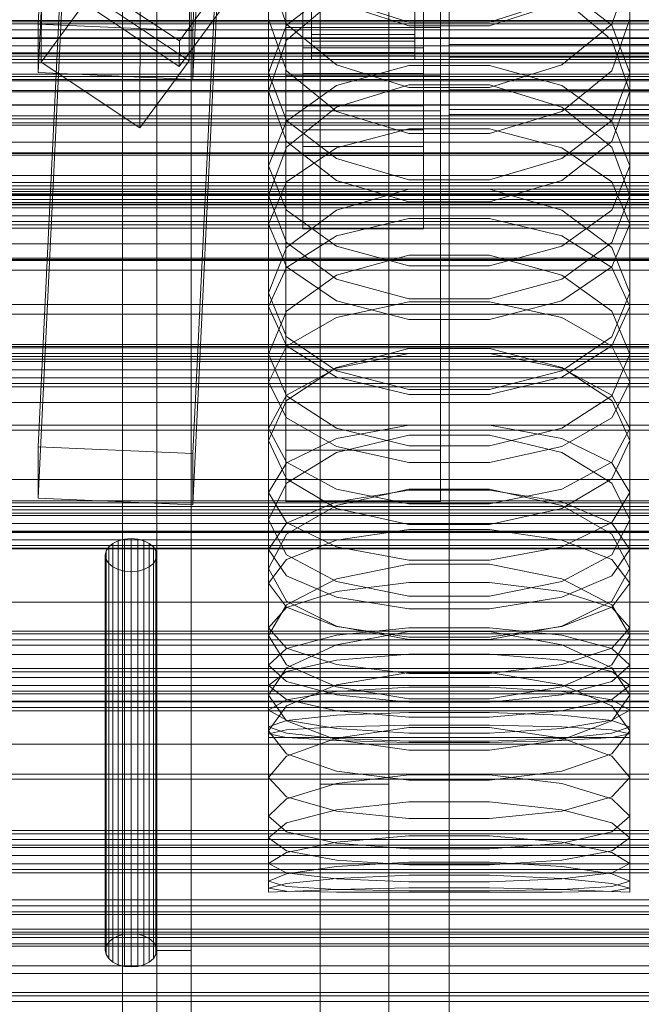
# Model space of a CAD drawing. Header units: millimetres. Extents: x -4395 to 65662, y -65530 to 6847.
# Tile 248 of 256: x -180 to -108, y -34680 to -34566. Entities that reach past the tile are written whole.
import ezdxf

# ---------------------------------------------------------------- set-up
doc = ezdxf.new("R2010")
doc.units = ezdxf.units.MM
for name, color, linetype, lineweight in [('COTAS_O', 1, 'Continuous', 0), ('COTAS_P', 1, 'Continuous', 0), ('frontal_briquetadora', 7, 'Continuous', 0), ('frontal_C01', 7, 'Continuous', 0), ('frontal_C02', 7, 'Continuous', 0), ('frontal_C03', 7, 'Continuous', 0), ('frontal_C04', 7, 'Continuous', 0), ('frontal_mezcladora', 7, 'Continuous', 0), ('frontal_secador', 7, 'Continuous', 0)]:
    doc.layers.add(name, color=color, linetype=linetype, lineweight=lineweight)
doc.dimstyles.new('R19_100', dxfattribs={"dimtxt": 250, "dimasz": 150, "dimexe": 150, "dimexo": 80, "dimgap": 100, "dimtad": 1, "dimtih": 1, "dimtoh": 1, "dimdsep": 46, "dimcen": 0.09, "dimadec": 0, "dimazin": 0, "dimtfac": 1, "dimtdec": 4, "dimtofl": 0, "dimtmove": 0, "dimatfit": 3, "dimfxl": 1, "dimtolj": 1, "dimtzin": 0, "dimarcsym": 0})

# ---------------------------------------------------------------- blocks, each defined once
blk = doc.blocks.new('DIM_R33_44')
at = {"layer": 'COTAS_P'}
for p, q in [((-150, -32200), (550, -32200)), ((550, -32200), (505, -32350)), ((550, -34800), (550, -32200)), ((550, -32200), (595, -32350)), ((550, -34800), (505, -34650)), ((550, -34800), (595, -34650)), ((-150, -34800), (550, -34800))]:
    blk.add_line(p, q, dxfattribs=at)
blk.add_text('2600 P', height=250, rotation=90, dxfattribs=at).set_placement((450, -33500))
blk = doc.blocks.new('DIM_R33_46')
at = {"layer": 'COTAS_O'}
for p, q in [((-650, -33700), (50, -33700)), ((50, -33700), (5, -33850)), ((50, -34900), (50, -33700)), ((50, -33700), (95, -33850)), ((50, -34900), (5, -34750)), ((50, -34900), (95, -34750)), ((-650, -34900), (50, -34900))]:
    blk.add_line(p, q, dxfattribs=at)
blk.add_text('1200 O', height=250, rotation=90, dxfattribs=at).set_placement((-50, -34300))
blk = doc.blocks.new('DIM_R33_47')
at = {"layer": 'COTAS_O'}
for p, q in [((-650, -34200), (-500, -34155)), ((650, -34200), (500, -34155)), ((-650, -34900), (-650, -34200)), ((-650, -34200), (650, -34200)), ((-650, -34200), (-500, -34245)), ((650, -34200), (500, -34245)), ((650, -34900), (650, -34200))]:
    blk.add_line(p, q, dxfattribs=at)
blk.add_text('1300 O', height=250, dxfattribs=at).set_placement((0, -34100))

msp = doc.modelspace()

# ---------------------------------------------------------------- linework, layer by layer
at = {"layer": 'frontal_briquetadora'}
for p, q in [((-164, -34454.149), (-164, -34674)), ((-160, -34674), (-160, -34454.149)), ((-160, -34478.149), (-160, -34698)), ((-160, -34703.142), (-160, -34483.291)), ((-160, -34483.291), (-160, -34691.652)), ((-160, -34698.08), (-160, -34489.719)), ((-160, -34489.719), (-160, -34692.717)), ((-168, -34689.16), (-168, -34492.29)), ((-164, -34695.288), (-164, -34492.29)), ((-160, -34695.288), (-160, -34492.29)), ((-160, -34492.29), (-160, -34689.16)), ((-168, -34497.432), (-168, -34694.302)), ((-160, -34694.302), (-160, -34497.432)), ((-160, -34558.872), (-160, -34572.218)), ((-160, -34559.3), (-160, -34572.623)), ((-160, -34573.027), (-160, -34559.728)), ((-151, -34560.376), (-151, -34574.101)), ((-148.92, -34566.271), (-151, -34560.376)), ((-109, -34560.376), (-111.08, -34566.271)), ((-109, -34560.376), (-109, -34574.101)), ((-148.92, -34566.366), (-143.093, -34561.918)), ((-116.907, -34561.918), (-111.08, -34566.366)), ((-143.094, -34563.217), (-148.92, -34568.125)), ((-134.674, -34566.461), (-143.094, -34563.729)), ((-143.093, -34563.327), (-134.673, -34566.05)), ((-125.327, -34566.05), (-116.907, -34563.327)), ((-116.906, -34563.729), (-125.326, -34566.461)), ((-111.08, -34568.125), (-116.906, -34563.217)), ((-148.92, -34571.679), (-151, -34565.638)), ((-134.673, -34566.05), (-125.327, -34566.05)), ((-109, -34565.638), (-111.08, -34571.679)), ((-151, -34571.912), (-148.92, -34566.366)), ((-143.093, -34570.998), (-148.92, -34566.271)), ((-125.326, -34566.461), (-134.674, -34566.461)), ((-111.08, -34566.271), (-116.907, -34570.998)), ((-111.08, -34566.366), (-109, -34571.912)), ((-148.92, -34568.125), (-151, -34574.101)), ((-109, -34574.101), (-111.08, -34568.125)), ((-151, -34571.912), (-151, -34586.193)), ((-151, -34571.912), (-148.92, -34577.459)), ((-143.094, -34576.409), (-148.92, -34571.679)), ((-134.673, -34573.621), (-143.093, -34570.998)), ((-134.673, -34571.082), (-143.093, -34573.39)), ((-125.327, -34571.082), (-134.673, -34571.082)), ((-116.907, -34570.998), (-125.327, -34573.621)), ((-116.907, -34573.39), (-125.327, -34571.082)), ((-111.08, -34571.679), (-116.906, -34576.409)), ((-111.08, -34577.459), (-109, -34571.912)), ((-109, -34571.912), (-109, -34586.193)), ((-160, -34572.218), (-160, -34584.801)), ((-160, -34572.623), (-160, -34585.182)), ((-160, -34585.562), (-160, -34573.027)), ((-151, -34574.101), (-148.92, -34579.916)), ((-143.093, -34573.39), (-148.92, -34577.548)), ((-134.674, -34573.305), (-143.094, -34575.925)), ((-125.326, -34573.305), (-134.674, -34573.305)), ((-125.327, -34573.621), (-134.673, -34573.621)), ((-116.906, -34575.925), (-125.326, -34573.305)), ((-111.08, -34577.548), (-116.907, -34573.39)), ((-111.08, -34579.916), (-109, -34574.101)), ((-143.094, -34575.925), (-148.92, -34580.562)), ((-134.674, -34578.991), (-143.094, -34576.409)), ((-116.906, -34576.409), (-125.326, -34578.991)), ((-111.08, -34580.562), (-116.906, -34575.925)), ((-148.92, -34577.548), (-151, -34582.734)), ((-148.92, -34577.459), (-143.093, -34581.907)), ((-116.907, -34581.907), (-111.08, -34577.459)), ((-109, -34582.734), (-111.08, -34577.548)), ((-143.093, -34580.641), (-134.673, -34578.443)), ((-134.673, -34578.443), (-125.327, -34578.443)), ((-125.327, -34578.443), (-116.907, -34580.641)), ((-148.92, -34579.916), (-143.094, -34584.461)), ((-125.326, -34578.991), (-134.674, -34578.991)), ((-116.906, -34584.461), (-111.08, -34579.916)), ((195, -34580), (-195, -34580)), ((-148.92, -34580.562), (-151, -34586.193)), ((-148.92, -34584.6), (-143.093, -34580.641)), ((-116.907, -34580.641), (-111.08, -34584.6)), ((-109, -34586.193), (-111.08, -34580.562)), ((-143.093, -34581.907), (-134.673, -34584.376)), ((-125.327, -34584.376), (-116.907, -34581.907)), ((-151, -34582.734), (-151, -34597.535)), ((-151, -34582.734), (-148.92, -34587.919)), ((-111.08, -34587.919), (-109, -34582.734)), ((-109, -34582.734), (-109, -34597.535)), ((-143.094, -34584.461), (-134.674, -34586.939)), ((-134.673, -34584.376), (-125.327, -34584.376)), ((-125.326, -34586.939), (-116.906, -34584.461)), ((-160, -34584.801), (-160, -34596.589)), ((-160, -34585.182), (-160, -34596.944)), ((-160, -34597.299), (-160, -34585.562)), ((-151, -34589.538), (-148.92, -34584.6)), ((-143.094, -34587.908), (-134.674, -34585.444)), ((-134.674, -34585.444), (-125.326, -34585.444)), ((-125.326, -34585.444), (-116.906, -34587.908)), ((-111.08, -34584.6), (-109, -34589.538)), ((-148.92, -34591.656), (-151, -34586.193)), ((-109, -34586.193), (-111.08, -34591.656)), ((195, -34587), (-195, -34587)), ((-148.92, -34592.262), (-143.094, -34587.908)), ((-148.92, -34587.919), (-143.093, -34592.078)), ((-134.674, -34586.939), (-125.326, -34586.939)), ((-116.907, -34592.078), (-111.08, -34587.919)), ((-116.906, -34587.908), (-111.08, -34592.262)), ((-143.093, -34590.901), (-134.673, -34588.873)), ((-134.673, -34588.873), (-125.327, -34588.873)), ((-125.327, -34588.873), (-116.907, -34590.901)), ((-151, -34589.538), (-151, -34604.666)), ((-148.92, -34594.475), (-151, -34589.538)), ((-109, -34589.538), (-111.08, -34594.475)), ((-109, -34589.538), (-109, -34604.666)), ((-148.92, -34594.554), (-143.093, -34590.901)), ((-116.907, -34590.901), (-111.08, -34594.554)), ((-151, -34597.535), (-148.92, -34592.262)), ((-143.094, -34595.915), (-148.92, -34591.656)), ((-148.92, -34591.656), (-143.094, -34595.915)), ((-143.093, -34592.078), (-134.673, -34594.385)), ((-125.327, -34594.385), (-116.907, -34592.078)), ((-111.08, -34591.656), (-116.906, -34595.915)), ((-116.906, -34595.915), (-111.08, -34591.656)), ((-111.08, -34592.262), (-109, -34597.535)), ((-134.674, -34593.122), (-143.094, -34595.48)), ((-125.326, -34593.122), (-134.674, -34593.122)), ((-116.906, -34595.48), (-125.326, -34593.122)), ((-151, -34599.11), (-148.92, -34594.554)), ((-143.093, -34598.435), (-148.92, -34594.475)), ((-134.673, -34594.385), (-125.327, -34594.385)), ((-111.08, -34594.475), (-116.907, -34598.435)), ((-111.08, -34594.554), (-109, -34599.11)), ((-143.094, -34595.48), (-148.92, -34599.639)), ((-134.674, -34598.232), (-143.094, -34595.915)), ((-143.094, -34595.915), (-134.674, -34598.232)), ((-116.906, -34595.915), (-125.326, -34598.232)), ((-125.326, -34598.232), (-116.906, -34595.915)), ((-111.08, -34599.639), (-116.906, -34595.48)), ((-160, -34596.589), (-160, -34607.552)), ((-160, -34596.944), (-160, -34607.881)), ((-160, -34608.209), (-160, -34597.299)), ((-148.92, -34602.633), (-151, -34597.535)), ((-125.326, -34598.232), (-134.674, -34598.232)), ((-109, -34597.535), (-111.08, -34602.634)), ((-151, -34599.11), (-151, -34614.698)), ((-151, -34599.11), (-148.92, -34603.666)), ((-134.673, -34600.632), (-143.093, -34598.435)), ((-134.673, -34598.547), (-143.093, -34600.4)), ((-125.327, -34598.547), (-134.673, -34598.547)), ((-116.907, -34598.435), (-125.327, -34600.632)), ((-116.907, -34600.4), (-125.327, -34598.547)), ((-111.08, -34603.666), (-109, -34599.11)), ((-109, -34599.11), (-109, -34614.698)), ((-148.92, -34599.639), (-151, -34604.666)), ((-143.093, -34600.4), (-148.92, -34603.738)), ((-111.08, -34603.738), (-116.907, -34600.4)), ((-109, -34604.666), (-111.08, -34599.639)), ((-125.327, -34600.632), (-134.673, -34600.632)), ((-143.094, -34606.596), (-148.92, -34602.633)), ((-111.08, -34602.634), (-116.906, -34606.596)), ((-148.92, -34603.738), (-151, -34607.901)), ((-148.92, -34603.666), (-143.093, -34607.319)), ((-134.674, -34603.999), (-143.094, -34606.192)), ((-125.326, -34603.999), (-134.674, -34603.999)), ((-116.906, -34606.192), (-125.326, -34603.999)), ((-116.907, -34607.319), (-111.08, -34603.666)), ((-109, -34607.901), (-111.08, -34603.738)), ((-151, -34604.666), (-148.92, -34609.515)), ((-143.093, -34606.298), (-134.673, -34604.564)), ((-134.673, -34604.564), (-125.327, -34604.564)), ((-125.327, -34604.564), (-116.907, -34606.298)), ((-111.08, -34609.515), (-109, -34604.666)), ((-143.094, -34606.192), (-148.92, -34610.051)), ((-148.92, -34609.422), (-143.093, -34606.298)), ((-116.907, -34606.298), (-111.08, -34609.422)), ((-111.08, -34610.051), (-116.906, -34606.192)), ((-134.674, -34608.746), (-143.094, -34606.596)), ((-143.093, -34607.319), (-134.673, -34609.347)), ((-125.327, -34609.347), (-116.907, -34607.319)), ((-116.906, -34606.596), (-125.326, -34608.746)), ((-160, -34607.552), (-160, -34617.661)), ((-160, -34607.881), (-160, -34617.962)), ((-160, -34618.263), (-160, -34608.209)), ((-151, -34607.901), (-151, -34623.913)), ((-151, -34607.901), (-148.92, -34612.065)), ((-111.08, -34612.065), (-109, -34607.901)), ((-109, -34607.901), (-109, -34623.913)), ((-151, -34613.318), (-148.92, -34609.422)), ((-148.92, -34609.515), (-143.094, -34613.274)), ((-125.326, -34608.746), (-134.674, -34608.746)), ((-134.673, -34609.347), (-125.327, -34609.347)), ((-116.906, -34613.274), (-111.08, -34609.515)), ((-111.08, -34609.422), (-109, -34613.318)), ((-148.92, -34610.051), (-151, -34614.698)), ((-109, -34614.698), (-111.08, -34610.051)), ((-148.92, -34612.065), (-143.093, -34615.403)), ((-143.093, -34614.479), (-134.673, -34612.927)), ((-134.673, -34612.927), (-125.327, -34612.927)), ((-125.327, -34612.927), (-116.907, -34614.479)), ((-116.907, -34615.403), (-111.08, -34612.065)), ((-151, -34613.318), (-151, -34629.59)), ((-148.92, -34617.214), (-151, -34613.318)), ((-143.094, -34613.274), (-134.674, -34615.311)), ((-143.094, -34616.105), (-134.674, -34614.083)), ((-134.674, -34614.083), (-125.326, -34614.083)), ((-125.326, -34615.311), (-116.906, -34613.274)), ((-125.326, -34614.083), (-116.906, -34616.105)), ((-109, -34613.318), (-111.08, -34617.214)), ((-109, -34613.318), (-109, -34629.59)), ((-148.92, -34619.163), (-151, -34614.698)), ((-148.92, -34617.275), (-143.093, -34614.479)), ((-143.093, -34615.403), (-134.673, -34617.256)), ((-134.674, -34615.311), (-125.326, -34615.311)), ((-125.327, -34617.256), (-116.907, -34615.403)), ((-116.907, -34614.479), (-111.08, -34617.275)), ((-109, -34614.698), (-111.08, -34619.163)), ((-148.92, -34619.655), (-143.094, -34616.105)), ((-116.906, -34616.105), (-111.08, -34619.655)), ((-160, -34617.661), (-160, -34626.89)), ((-151, -34620.762), (-148.92, -34617.275)), ((-143.093, -34620.338), (-148.92, -34617.214)), ((-134.673, -34617.256), (-125.327, -34617.256)), ((-111.08, -34617.214), (-116.907, -34620.338)), ((-111.08, -34617.275), (-109, -34620.762)), ((-160, -34617.962), (-160, -34627.164)), ((-160, -34627.437), (-160, -34618.263)), ((-151, -34623.913), (-148.92, -34619.655)), ((-143.094, -34622.61), (-148.92, -34619.163)), ((-111.08, -34619.163), (-116.906, -34622.61)), ((-111.08, -34619.655), (-109, -34623.913)), ((-151, -34620.762), (-151, -34637.392)), ((-151, -34620.762), (-148.92, -34624.249)), ((-134.674, -34620.353), (-143.094, -34622.259)), ((-134.673, -34622.072), (-143.093, -34620.338)), ((-134.673, -34620.476), (-143.093, -34621.842)), ((-125.326, -34620.353), (-134.674, -34620.353)), ((-125.327, -34620.476), (-134.673, -34620.476)), ((-116.907, -34620.338), (-125.327, -34622.072)), ((-116.907, -34621.842), (-125.327, -34620.476)), ((-116.906, -34622.259), (-125.326, -34620.353)), ((-111.08, -34624.249), (-109, -34620.762)), ((-109, -34620.762), (-109, -34637.392)), ((-143.093, -34621.842), (-148.92, -34624.303)), ((-143.094, -34622.259), (-148.92, -34625.598)), ((-125.327, -34622.072), (-134.673, -34622.072)), ((-111.08, -34624.303), (-116.907, -34621.842)), ((-111.08, -34625.598), (-116.906, -34622.259)), ((-134.674, -34624.472), (-143.094, -34622.61)), ((-116.906, -34622.61), (-125.326, -34624.472)), ((-148.92, -34627.982), (-151, -34623.913)), ((-148.92, -34624.303), (-151, -34627.373)), ((-148.92, -34624.249), (-143.093, -34627.045)), ((-125.326, -34624.472), (-134.674, -34624.472)), ((-116.907, -34627.045), (-111.08, -34624.249)), ((-109, -34623.913), (-111.08, -34627.982)), ((-109, -34627.373), (-111.08, -34624.303)), ((-148.92, -34625.598), (-151, -34629.59)), ((-143.093, -34626.287), (-134.673, -34625.047)), ((-134.673, -34625.047), (-125.327, -34625.047)), ((-125.327, -34625.047), (-116.907, -34626.287)), ((-109, -34629.59), (-111.08, -34625.598)), ((-169.598, -34627.073), (-169.121, -34626.674)), ((-169.121, -34626.674), (-168.5, -34626.367)), ((-169.121, -34626.674), (-169.121, -34672.636)), ((-168.5, -34626.367), (-167.776, -34626.175)), ((-168.5, -34626.367), (-168.5, -34672.33)), ((-167.776, -34626.175), (-167, -34626.109)), ((-167.776, -34626.175), (-167.776, -34672.137)), ((-167, -34626.109), (-166.224, -34626.175)), ((-167, -34626.109), (-167, -34672.072)), ((-166.224, -34626.175), (-165.5, -34626.367)), ((-166.224, -34626.175), (-166.224, -34672.137)), ((-165.5, -34626.367), (-164.879, -34626.674)), ((-165.5, -34626.367), (-165.5, -34672.33)), ((-164.879, -34626.674), (-164.402, -34627.073)), ((-164.879, -34626.674), (-164.879, -34672.636)), ((-160, -34626.89), (-160, -34635.216)), ((-148.92, -34628.522), (-143.093, -34626.287)), ((-116.907, -34626.287), (-111.08, -34628.522)), ((-170, -34628.037), (-169.898, -34627.538)), ((-169.898, -34628.536), (-170, -34628.037)), ((-170, -34674), (-170, -34628.037)), ((-169.898, -34627.538), (-169.598, -34627.073)), ((-169.898, -34627.538), (-169.898, -34673.501)), ((-169.598, -34627.073), (-169.598, -34673.036)), ((-164.402, -34627.073), (-164.102, -34627.538)), ((-164.402, -34627.073), (-164.402, -34673.036)), ((-164.102, -34627.538), (-164, -34628.037)), ((-164.102, -34627.538), (-164.102, -34673.501)), ((-164, -34628.037), (-164.102, -34628.536)), ((-164, -34628.037), (-164, -34674)), ((-160, -34627.164), (-160, -34635.461)), ((-160, -34635.706), (-160, -34627.437)), ((-151, -34627.373), (-151, -34644.321)), ((-151, -34627.373), (-148.92, -34630.442)), ((-143.094, -34631.109), (-148.92, -34627.982)), ((-143.093, -34627.045), (-134.673, -34628.597)), ((-125.327, -34628.597), (-116.907, -34627.045)), ((-111.08, -34627.982), (-116.906, -34631.109)), ((-111.08, -34630.442), (-109, -34627.373)), ((-109, -34627.373), (-109, -34644.321)), ((-169.598, -34629.002), (-169.898, -34628.536)), ((-169.898, -34628.536), (-169.898, -34674.499)), ((-169.121, -34629.401), (-169.598, -34629.002)), ((-169.598, -34629.002), (-169.598, -34674.964)), ((-164.402, -34629.002), (-164.879, -34629.401)), ((-164.102, -34628.536), (-164.402, -34629.002)), ((-164.402, -34629.002), (-164.402, -34674.964)), ((-164.102, -34628.536), (-164.102, -34674.499)), ((-151, -34631.309), (-148.92, -34628.522)), ((-134.674, -34629.063), (-143.094, -34630.791)), ((-125.326, -34629.063), (-134.674, -34629.063)), ((-134.673, -34628.597), (-125.327, -34628.597)), ((-116.906, -34630.791), (-125.326, -34629.063)), ((-111.08, -34628.522), (-109, -34631.309)), ((-168.5, -34629.707), (-169.121, -34629.401)), ((-169.121, -34629.401), (-169.121, -34675.364)), ((-167.776, -34629.9), (-168.5, -34629.707)), ((-168.5, -34629.707), (-168.5, -34675.67)), ((-167, -34629.966), (-167.776, -34629.9)), ((-167.776, -34629.9), (-167.776, -34675.863)), ((-166.224, -34629.9), (-167, -34629.966)), ((-167, -34629.966), (-167, -34675.928)), ((-165.5, -34629.707), (-166.224, -34629.9)), ((-166.224, -34629.9), (-166.224, -34675.863)), ((-164.879, -34629.401), (-165.5, -34629.707)), ((-165.5, -34629.707), (-165.5, -34675.67)), ((-164.879, -34629.401), (-164.879, -34675.364)), ((-151, -34629.59), (-148.92, -34633.39)), ((-111.08, -34633.39), (-109, -34629.59)), ((-151, -34631.309), (-151, -34648.447)), ((-148.92, -34634.097), (-151, -34631.309)), ((-148.92, -34630.442), (-143.093, -34632.904)), ((-143.094, -34630.791), (-148.92, -34633.807)), ((-134.674, -34632.791), (-143.094, -34631.109)), ((-143.093, -34632.248), (-134.673, -34631.199)), ((-134.673, -34631.199), (-125.327, -34631.199)), ((-125.327, -34631.199), (-116.907, -34632.248)), ((-116.906, -34631.109), (-125.326, -34632.791)), ((-116.907, -34632.904), (-111.08, -34630.442)), ((-111.08, -34633.807), (-116.906, -34630.791)), ((-109, -34631.309), (-111.08, -34634.097)), ((-109, -34631.309), (-109, -34648.447)), ((-148.92, -34634.139), (-143.093, -34632.248)), ((-116.907, -34632.248), (-111.08, -34634.139)), ((-148.92, -34633.807), (-151, -34637.392)), ((-148.92, -34633.39), (-143.094, -34636.299)), ((-143.093, -34632.904), (-134.673, -34634.27)), ((-125.326, -34632.791), (-134.674, -34632.791)), ((-125.327, -34634.27), (-116.907, -34632.904)), ((-116.906, -34636.299), (-111.08, -34633.39)), ((-109, -34637.392), (-111.08, -34633.807)), ((-151, -34636.498), (-148.92, -34634.139)), ((-143.093, -34636.332), (-148.92, -34634.097)), ((-134.673, -34634.27), (-125.327, -34634.27)), ((-111.08, -34634.097), (-116.907, -34636.332)), ((-111.08, -34634.139), (-109, -34636.498)), ((-160, -34635.216), (-160, -34642.617)), ((-160, -34635.461), (-160, -34642.833)), ((-160, -34643.049), (-160, -34635.706)), ((-151, -34636.498), (-151, -34653.884)), ((-151, -34636.498), (-148.92, -34638.856)), ((-143.094, -34636.299), (-134.674, -34637.86)), ((-143.094, -34638.466), (-134.674, -34636.92)), ((-134.673, -34637.572), (-143.093, -34636.332)), ((-134.673, -34636.493), (-143.093, -34637.349)), ((-134.674, -34636.92), (-125.326, -34636.92)), ((-125.327, -34636.493), (-134.673, -34636.493)), ((-116.907, -34636.332), (-125.327, -34637.572)), ((-116.907, -34637.349), (-125.327, -34636.493)), ((-125.326, -34637.86), (-116.906, -34636.299)), ((-125.326, -34636.92), (-116.906, -34638.466)), ((-111.08, -34638.856), (-109, -34636.498)), ((-109, -34636.498), (-109, -34653.884)), ((-148.92, -34640.781), (-151, -34637.392)), ((-143.093, -34637.349), (-148.92, -34638.892)), ((-134.674, -34637.86), (-125.326, -34637.86)), ((-125.327, -34637.572), (-134.673, -34637.572)), ((-111.08, -34638.892), (-116.907, -34637.349)), ((-109, -34637.392), (-111.08, -34640.781)), ((-148.92, -34638.892), (-151, -34640.815)), ((-148.92, -34641.151), (-143.094, -34638.466)), ((-148.92, -34638.856), (-143.093, -34640.747)), ((-143.093, -34640.265), (-134.673, -34639.539)), ((-134.673, -34639.539), (-125.327, -34639.539)), ((-125.327, -34639.539), (-116.907, -34640.265)), ((-116.907, -34640.747), (-111.08, -34638.856)), ((-116.906, -34638.466), (-111.08, -34641.151)), ((-109, -34640.815), (-111.08, -34638.892)), ((-148.92, -34641.573), (-143.093, -34640.265)), ((-116.907, -34640.265), (-111.08, -34641.573)), ((-151, -34640.815), (-151, -34658.409)), ((-151, -34640.815), (-148.92, -34642.739)), ((-151, -34644.321), (-148.92, -34641.151)), ((-151, -34643.204), (-148.92, -34641.573)), ((-143.094, -34643.357), (-148.92, -34640.781)), ((-134.674, -34641.675), (-143.094, -34643.097)), ((-143.093, -34640.747), (-134.673, -34641.797)), ((-125.326, -34641.675), (-134.674, -34641.675)), ((-134.673, -34641.797), (-125.327, -34641.797)), ((-125.327, -34641.797), (-116.907, -34640.747)), ((-116.906, -34643.097), (-125.326, -34641.675)), ((-111.08, -34640.781), (-116.906, -34643.357)), ((-111.08, -34642.739), (-109, -34640.815)), ((-111.08, -34641.151), (-109, -34644.321)), ((-111.08, -34641.573), (-109, -34643.204)), ((-109, -34640.815), (-109, -34658.409)), ((-160, -34642.617), (-160, -34649.075)), ((-160, -34642.833), (-160, -34649.261)), ((-148.92, -34642.739), (-143.093, -34644.281)), ((-116.907, -34644.281), (-111.08, -34642.739)), ((-160, -34649.447), (-160, -34643.049)), ((-151, -34643.204), (-151, -34660.914)), ((-148.92, -34644.835), (-151, -34643.204)), ((-143.094, -34643.097), (-148.92, -34645.558)), ((-148.92, -34644.859), (-143.093, -34643.905)), ((-134.674, -34644.733), (-143.094, -34643.357)), ((-143.093, -34643.905), (-134.673, -34643.376)), ((-134.673, -34643.376), (-125.327, -34643.376)), ((-125.327, -34643.376), (-116.907, -34643.905)), ((-116.906, -34643.357), (-125.326, -34644.733)), ((-116.907, -34643.905), (-111.08, -34644.859)), ((-111.08, -34645.558), (-116.906, -34643.097)), ((-109, -34643.204), (-111.08, -34644.835)), ((-109, -34643.204), (-109, -34660.914)), ((-148.92, -34647.291), (-151, -34644.321)), ((-151, -34646.048), (-148.92, -34644.859)), ((-143.093, -34646.144), (-148.92, -34644.835)), ((-143.093, -34644.281), (-134.673, -34645.137)), ((-125.326, -34644.733), (-134.674, -34644.733)), ((-134.673, -34645.137), (-125.327, -34645.137)), ((-125.327, -34645.137), (-116.907, -34644.281)), ((-111.08, -34644.835), (-116.907, -34646.144)), ((-109, -34644.321), (-111.08, -34647.291)), ((-111.08, -34644.859), (-109, -34646.048)), ((-148.92, -34645.558), (-151, -34648.447)), ((-151, -34646.048), (-151, -34663.894)), ((-151, -34646.048), (-148.92, -34647.238)), ((-134.673, -34646.869), (-143.093, -34646.144)), ((-134.673, -34646.325), (-143.093, -34646.656)), ((-125.327, -34646.325), (-134.673, -34646.325)), ((-116.907, -34646.144), (-125.327, -34646.869)), ((-116.907, -34646.656), (-125.327, -34646.325)), ((-109, -34648.447), (-111.08, -34645.558)), ((-111.08, -34647.238), (-109, -34646.048)), ((-109, -34646.048), (-109, -34663.894)), ((-148.92, -34647.254), (-151, -34647.998)), ((-143.093, -34646.656), (-148.92, -34647.254)), ((-148.92, -34647.238), (-143.093, -34648.191)), ((-143.094, -34649.528), (-148.92, -34647.291)), ((-125.327, -34646.869), (-134.673, -34646.869)), ((-111.08, -34647.254), (-116.907, -34646.656)), ((-116.907, -34648.191), (-111.08, -34647.238)), ((-111.08, -34647.291), (-116.906, -34649.528)), ((-109, -34647.998), (-111.08, -34647.254)), ((-151, -34647.998), (-151, -34665.938)), ((-151, -34647.998), (-148.92, -34648.743)), ((-151, -34648.799), (-148.92, -34648.352)), ((-151, -34648.447), (-148.92, -34651.133)), ((-148.92, -34648.352), (-143.093, -34647.994)), ((-134.674, -34648.069), (-143.094, -34649.303)), ((-143.093, -34647.994), (-134.673, -34647.795)), ((-143.093, -34648.191), (-134.673, -34648.721)), ((-125.326, -34648.069), (-134.674, -34648.069)), ((-134.673, -34647.795), (-125.327, -34647.795)), ((-125.327, -34647.795), (-116.907, -34647.994)), ((-125.327, -34648.721), (-116.907, -34648.191)), ((-116.906, -34649.303), (-125.326, -34648.069)), ((-116.907, -34647.994), (-111.08, -34648.352)), ((-111.08, -34648.743), (-109, -34647.998)), ((-111.08, -34648.352), (-109, -34648.799)), ((-111.08, -34651.133), (-109, -34648.447)), ((-109, -34647.998), (-109, -34665.938)), ((-160, -34649.075), (-160, -34654.572)), ((-160, -34649.261), (-160, -34654.728)), ((-160, -34654.883), (-160, -34649.447)), ((-151, -34648.799), (-151, -34666.778)), ((-148.92, -34649.246), (-151, -34648.799)), ((-151, -34649.25), (-151, -34667.25)), ((-151, -34649.25), (-148.92, -34649.25)), ((-148.92, -34648.743), (-143.093, -34649.34)), ((-143.093, -34649.605), (-148.92, -34649.246)), ((-148.92, -34649.25), (-143.093, -34649.25)), ((-143.094, -34649.303), (-148.92, -34651.424)), ((-134.674, -34650.715), (-143.094, -34649.528)), ((-143.093, -34649.25), (-134.673, -34649.25)), ((-143.093, -34649.34), (-134.673, -34649.671)), ((-134.673, -34649.804), (-143.093, -34649.605)), ((-134.673, -34648.721), (-125.327, -34648.721)), ((-134.673, -34649.25), (-125.327, -34649.25)), ((-134.673, -34649.671), (-125.327, -34649.671)), ((-125.327, -34649.804), (-134.673, -34649.804)), ((-125.327, -34649.25), (-116.907, -34649.25)), ((-125.327, -34649.671), (-116.907, -34649.34)), ((-116.907, -34649.605), (-125.327, -34649.804)), ((-116.906, -34649.528), (-125.326, -34650.715)), ((-116.907, -34649.34), (-111.08, -34648.743)), ((-111.08, -34649.246), (-116.907, -34649.605)), ((-116.907, -34649.25), (-111.08, -34649.25)), ((-111.08, -34651.424), (-116.906, -34649.303)), ((-109, -34648.799), (-111.08, -34649.246)), ((-111.08, -34649.25), (-109, -34649.25)), ((-109, -34648.799), (-109, -34666.778)), ((-109, -34649.25), (-109, -34667.25)), ((-125.326, -34650.715), (-134.674, -34650.715)), ((-148.92, -34651.424), (-151, -34653.884)), ((-148.92, -34651.133), (-143.094, -34653.142)), ((-116.906, -34653.142), (-111.08, -34651.133)), ((-109, -34653.884), (-111.08, -34651.424)), ((-143.094, -34653.142), (-134.674, -34654.2)), ((-125.326, -34654.2), (-116.906, -34653.142)), ((-148.92, -34656.141), (-151, -34653.884)), ((-143.094, -34654.607), (-134.674, -34653.565)), ((-134.674, -34653.565), (-125.326, -34653.565)), ((-134.674, -34654.2), (-125.326, -34654.2)), ((-125.326, -34653.565), (-116.906, -34654.607)), ((-109, -34653.884), (-111.08, -34656.141)), ((-160, -34654.572), (-160, -34659.095)), ((-160, -34654.728), (-160, -34659.221)), ((-160, -34659.345), (-160, -34654.883)), ((-148.92, -34656.382), (-143.094, -34654.607)), ((-116.906, -34654.607), (-111.08, -34656.382)), ((-151, -34658.409), (-148.92, -34656.382)), ((-143.094, -34657.802), (-148.92, -34656.141)), ((-134.674, -34656.722), (-143.094, -34657.636)), ((-125.326, -34656.723), (-134.674, -34656.722)), ((-116.906, -34657.636), (-125.326, -34656.723)), ((-111.08, -34656.141), (-116.906, -34657.802)), ((-111.08, -34656.382), (-109, -34658.409)), ((-143.094, -34657.636), (-148.92, -34659.178)), ((-134.674, -34658.667), (-143.094, -34657.802)), ((-116.906, -34657.802), (-125.326, -34658.667)), ((-111.08, -34659.178), (-116.906, -34657.636)), ((-148.92, -34660.23), (-151, -34658.409)), ((-125.326, -34658.667), (-134.674, -34658.667)), ((-109, -34658.409), (-111.08, -34660.23)), ((-160, -34659.095), (-160, -34662.632)), ((-160, -34659.221), (-160, -34662.727)), ((-160, -34662.82), (-160, -34659.345)), ((-148.92, -34659.178), (-151, -34660.914)), ((-109, -34660.914), (-111.08, -34659.178)), ((-151, -34660.914), (-148.92, -34662.441)), ((-143.094, -34661.54), (-148.92, -34660.23)), ((-134.674, -34660.692), (-143.094, -34661.41)), ((-125.326, -34660.692), (-134.674, -34660.692)), ((-116.906, -34661.41), (-125.326, -34660.692)), ((-111.08, -34660.23), (-116.906, -34661.54)), ((-111.08, -34662.441), (-109, -34660.914)), ((-143.094, -34661.41), (-148.92, -34662.6)), ((-148.92, -34662.441), (-143.094, -34663.515)), ((-134.674, -34662.209), (-143.094, -34661.54)), ((-125.326, -34662.209), (-134.674, -34662.209)), ((-116.906, -34661.54), (-125.326, -34662.209)), ((-111.08, -34662.6), (-116.906, -34661.41)), ((-116.906, -34663.515), (-111.08, -34662.441)), ((-160, -34662.632), (-160, -34665.174)), ((-160, -34662.727), (-160, -34665.237)), ((-160, -34665.3), (-160, -34662.82)), ((-148.92, -34662.6), (-151, -34663.894)), ((-143.094, -34663.515), (-134.674, -34664.053)), ((-125.326, -34664.053), (-116.906, -34663.515)), ((-109, -34663.894), (-111.08, -34662.6)), ((-148.92, -34664.979), (-151, -34663.894)), ((-148.92, -34665.088), (-143.094, -34664.254)), ((-143.094, -34664.254), (-134.674, -34663.732)), ((-134.674, -34663.732), (-125.326, -34663.732)), ((-134.674, -34664.053), (-125.326, -34664.053)), ((-125.326, -34663.732), (-116.906, -34664.254)), ((-116.906, -34664.254), (-111.08, -34665.088)), ((-109, -34663.894), (-111.08, -34664.979)), ((-160, -34665.174), (-160, -34666.715)), ((-160, -34665.237), (-160, -34666.747)), ((-160, -34666.778), (-160, -34665.3)), ((-151, -34665.938), (-148.92, -34665.088)), ((-143.094, -34665.696), (-148.92, -34664.979)), ((-143.094, -34665.629), (-148.92, -34666.225)), ((-134.674, -34665.239), (-143.094, -34665.629)), ((-134.674, -34666.036), (-143.094, -34665.696)), ((-125.326, -34665.239), (-134.674, -34665.239)), ((-116.906, -34665.629), (-125.326, -34665.239)), ((-116.906, -34665.696), (-125.326, -34666.036)), ((-111.08, -34664.979), (-116.906, -34665.696)), ((-111.08, -34666.225), (-116.906, -34665.629)), ((-111.08, -34665.088), (-109, -34665.938)), ((-160, -34666.715), (-160, -34667.25)), ((-160, -34666.747), (-160, -34667.25)), ((-160, -34667.25), (-160, -34666.778)), ((-148.92, -34666.577), (-151, -34665.938)), ((-148.92, -34666.225), (-151, -34666.778)), ((-151, -34666.778), (-148.92, -34667.119)), ((-143.094, -34666.937), (-148.92, -34666.577)), ((-143.094, -34666.906), (-148.92, -34667.144)), ((-134.674, -34666.715), (-143.094, -34666.906)), ((-134.674, -34667.078), (-143.094, -34666.937)), ((-125.326, -34666.036), (-134.674, -34666.036)), ((-125.326, -34666.715), (-134.674, -34666.715)), ((-116.906, -34666.906), (-125.326, -34666.715)), ((-116.906, -34666.937), (-125.326, -34667.078)), ((-111.08, -34666.577), (-116.906, -34666.937)), ((-111.08, -34667.144), (-116.906, -34666.906)), ((-109, -34665.938), (-111.08, -34666.577)), ((-109, -34666.778), (-111.08, -34666.225)), ((-111.08, -34667.119), (-109, -34666.778)), ((-148.92, -34667.144), (-151, -34667.25)), ((-148.92, -34667.119), (-143.094, -34667.24)), ((-143.094, -34667.24), (-134.674, -34667.248)), ((-125.326, -34667.078), (-134.674, -34667.078)), ((-134.674, -34667.248), (-125.326, -34667.248)), ((-125.326, -34667.248), (-116.906, -34667.24)), ((-116.906, -34667.24), (-111.08, -34667.119)), ((-109, -34667.25), (-111.08, -34667.144)), ((-169.121, -34672.636), (-169.598, -34673.036)), ((-168.5, -34672.33), (-169.121, -34672.636)), ((-167.776, -34672.137), (-168.5, -34672.33)), ((-167, -34672.072), (-167.776, -34672.137)), ((-166.224, -34672.137), (-167, -34672.072)), ((-165.5, -34672.33), (-166.224, -34672.137)), ((-164.879, -34672.636), (-165.5, -34672.33)), ((-164.402, -34673.036), (-164.879, -34672.636)), ((-169.898, -34673.501), (-170, -34674)), ((-169.598, -34673.036), (-169.898, -34673.501)), ((-164.102, -34673.501), (-164.402, -34673.036)), ((-164, -34674), (-164.102, -34673.501)), ((-170, -34674), (-169.898, -34674.499)), ((-169.898, -34674.499), (-169.598, -34674.964)), ((-169.598, -34674.964), (-169.121, -34675.364)), ((-164.879, -34675.364), (-164.402, -34674.964)), ((-164.402, -34674.964), (-164.102, -34674.499)), ((-164.102, -34674.499), (-164, -34674)), ((-164, -34674), (-164, -34695.288)), ((-164, -34674), (-160, -34674)), ((-160, -34695.288), (-160, -34674)), ((-169.121, -34675.364), (-168.5, -34675.67)), ((-168.5, -34675.67), (-167.776, -34675.863)), ((-167.776, -34675.863), (-167, -34675.928)), ((-167, -34675.928), (-166.224, -34675.863)), ((-166.224, -34675.863), (-165.5, -34675.67)), ((-165.5, -34675.67), (-164.879, -34675.364))]:
    msp.add_line(p, q, dxfattribs=at)
at = {"layer": 'frontal_C01'}
for p, q in [((-130, -34746.617), (-130, -34471.612)), ((-130, -34477.371), (-130, -34752.376)), ((-177.811, -34566.248), (-174.943, -34506.685)), ((-156.962, -34507.481), (-159.83, -34567.045)), ((-177.811, -34571.894), (-174.943, -34512.331)), ((-159.83, -34572.691), (-156.962, -34513.127)), ((-149, -34566.645), (-149, -34520.98)), ((-131, -34520.98), (-131, -34566.645)), ((-149, -34572.29), (-149, -34526.625)), ((-131, -34572.29), (-131, -34526.625)), ((-159.83, -34567.045), (-177.811, -34566.248)), ((-177.811, -34566.248), (-177.811, -34571.894)), ((-159.83, -34572.691), (-159.83, -34567.045)), ((-131, -34566.645), (-149, -34566.645)), ((-149, -34566.645), (-149, -34572.29)), ((-131, -34572.29), (-131, -34566.645)), ((-177.811, -34571.894), (-159.83, -34572.691)), ((425, -34572.851), (-425, -34572.851)), ((-149, -34572.29), (-131, -34572.29)), ((425, -34575.677), (-425, -34575.677)), ((-425, -34587.189), (425, -34587.189)), ((-450, -34593.624), (450, -34593.624)), ((450, -34604.914), (-450, -34604.914)), ((450, -34627.201), (-450, -34627.201)), ((-450, -34638.491), (450, -34638.491)), ((-311.15, -34668.809), (311.15, -34668.809)), ((-311.15, -34669.514), (311.15, -34669.514)), ((-311.15, -34669.834), (311.15, -34669.834)), ((-311.15, -34671.902), (311.15, -34671.902)), ((-311.15, -34672.52), (311.15, -34672.52)), ((-311.15, -34675.809), (311.15, -34675.809)), ((-311.15, -34676.683), (311.15, -34676.683))]:
    msp.add_line(p, q, dxfattribs=at)
at = {"layer": 'frontal_C02'}
for p, q in [((-130, -34811.926), (-130, -34521.432)), ((-147, -34569.012), (-147, -34523.194)), ((-133, -34523.194), (-133, -34569.012)), ((-147, -34526.174), (-147, -34571.993)), ((-133, -34571.993), (-133, -34526.174)), ((-130, -34527.162), (-130, -34817.656)), ((-133.847, -34530.689), (-161.379, -34568.211)), ((-147, -34578.55), (-147, -34532.731)), ((-133, -34532.731), (-133, -34578.55)), ((-161.391, -34571.192), (-133.859, -34533.669)), ((-147, -34535.712), (-147, -34581.53)), ((-133, -34581.53), (-133, -34535.712)), ((-177.811, -34615.423), (-174.943, -34556.157)), ((-177.394, -34556.364), (-177.451, -34570.671)), ((-160.19, -34556.216), (-160.247, -34570.523)), ((-156.962, -34556.95), (-159.83, -34616.216)), ((-146, -34559.011), (-146, -34567.46)), ((-134, -34567.46), (-134, -34559.011)), ((-146, -34559.379), (-146, -34568.236)), ((-146, -34559.998), (-146, -34569.544)), ((-146, -34560.189), (-146, -34569.946)), ((-146, -34560.4), (-146, -34570.392)), ((-134, -34568.236), (-134, -34559.379)), ((-134, -34569.544), (-134, -34559.998)), ((-134, -34569.946), (-134, -34560.189)), ((-134, -34570.392), (-134, -34560.4)), ((-161.379, -34568.211), (-172.847, -34560.542)), ((-177.811, -34621.385), (-174.943, -34562.119)), ((-171.715, -34562.853), (-177.451, -34570.671)), ((-172.859, -34563.523), (-161.391, -34571.192)), ((-160.247, -34570.523), (-171.715, -34562.853)), ((-159.83, -34622.178), (-156.962, -34562.912)), ((-130, -34563.199), (-130, -34568.62)), ((-165.983, -34578.34), (-165.926, -34564.033)), ((-146, -34564.283), (-146, -34567.46)), ((-134, -34567.46), (-134, -34564.283)), ((-130, -34570.087), (-130, -34564.995)), ((-147, -34580.515), (-147, -34566.209)), ((-147, -34566.209), (-133, -34566.209)), ((-147, -34575.754), (-147, -34566.209)), ((-146, -34568.236), (-146, -34565.38)), ((-134, -34565.38), (-134, -34568.236)), ((-133, -34566.209), (-133, -34580.515)), ((-133, -34566.209), (-133, -34575.754)), ((-161.391, -34571.192), (-161.379, -34568.211)), ((-146, -34567.46), (-146, -34569.544)), ((-146, -34567.46), (-134, -34567.46)), ((-146, -34568.236), (-134, -34568.236)), ((-146, -34569.946), (-146, -34568.236)), ((-134, -34569.544), (-134, -34567.46)), ((-134, -34568.236), (-134, -34569.946)), ((-133, -34569.012), (-147, -34569.012)), ((-147, -34569.012), (-147, -34571.993)), ((-146, -34569.544), (-146, -34570.392)), ((-146, -34569.544), (-134, -34569.544)), ((-134, -34570.392), (-134, -34569.544)), ((-133, -34571.993), (-133, -34569.012)), ((-130, -34568.62), (-130, -34572.868)), ((-130, -34568.62), (130, -34568.62)), ((-177.451, -34570.671), (-165.983, -34578.34)), ((-165.983, -34578.34), (-160.247, -34570.523)), ((-149, -34576.343), (-149, -34570.382)), ((-149, -34570.382), (-131, -34570.382)), ((-149, -34615.818), (-149, -34570.382)), ((-146, -34569.946), (-134, -34569.946)), ((-146, -34570.392), (-146, -34569.946)), ((-146, -34570.392), (-134, -34570.392)), ((-134, -34569.946), (-134, -34570.392)), ((-131, -34570.382), (-131, -34576.343)), ((-131, -34570.382), (-131, -34615.818)), ((-130, -34573.905), (-130, -34570.087)), ((-130, -34570.087), (130, -34570.087)), ((-147, -34571.993), (-133, -34571.993)), ((-130, -34572.868), (-130, -34575.653)), ((-130, -34572.868), (130, -34572.868)), ((-130, -34576.19), (-130, -34573.905)), ((-130, -34573.905), (130, -34573.905)), ((-131, -34576.343), (-149, -34576.343)), ((-149, -34621.779), (-149, -34576.343)), ((-133, -34575.754), (-147, -34575.754)), ((-147, -34575.754), (-147, -34590.061)), ((-133, -34590.061), (-133, -34575.754)), ((-131, -34621.779), (-131, -34576.343)), ((-130, -34575.653), (-130, -34576.786)), ((-130, -34575.653), (130, -34575.653)), ((-130, -34576.786), (-130, -34576.19)), ((-130, -34576.19), (130, -34576.19)), ((-130, -34576.786), (130, -34576.786)), ((-133, -34578.55), (-147, -34578.55)), ((-147, -34578.55), (-147, -34581.53)), ((-133, -34581.53), (-133, -34578.55)), ((-133, -34580.515), (-147, -34580.515)), ((-147, -34580.515), (-147, -34590.061)), ((-133, -34590.061), (-133, -34580.515)), ((-147, -34581.53), (-133, -34581.53)), ((-147, -34590.061), (-133, -34590.061)), ((-450, -34591.833), (450, -34591.833)), ((450, -34603.756), (-450, -34603.756)), ((-425, -34610.274), (425, -34610.274)), ((-159.83, -34616.216), (-177.811, -34615.423)), ((-177.811, -34615.423), (-177.811, -34621.385)), ((-159.83, -34622.178), (-159.83, -34616.216)), ((-131, -34615.818), (-149, -34615.818)), ((-149, -34615.818), (-149, -34621.779)), ((-131, -34621.779), (-131, -34615.818)), ((425, -34621.728), (-425, -34621.728)), ((-177.811, -34621.385), (-159.83, -34622.178)), ((-149, -34621.779), (-131, -34621.779)), ((450, -34625.243), (-450, -34625.243)), ((425, -34625.415), (-425, -34625.415)), ((-450, -34637.165), (450, -34637.165)), ((-425, -34636.869), (425, -34636.869))]:
    msp.add_line(p, q, dxfattribs=at)
at = {"layer": 'frontal_C03'}
for p, q in [((1270, -34565.855), (-1230, -34565.855)), ((1270, -34566.241), (-1230, -34566.241)), ((1270, -34566.907), (-1230, -34566.907)), ((-1230, -34567.839), (1270, -34567.839)), ((1270, -34568.782), (-1230, -34568.782)), ((1270, -34569.714), (-1230, -34569.714)), ((1270, -34570.38), (-1230, -34570.38)), ((1270, -34570.766), (-1230, -34570.766)), ((1270, -34572.356), (-1230, -34572.356)), ((1270, -34572.718), (-1230, -34572.718)), ((1270, -34581.245), (-1230, -34581.245)), ((1270, -34581.487), (-1230, -34581.487)), ((1270, -34584.696), (-1230, -34584.696)), ((1270, -34585.082), (-1230, -34585.082)), ((1270, -34585.748), (-1230, -34585.748)), ((1270, -34586.101), (-1230, -34586.101)), ((1270, -34586.186), (-1230, -34586.186)), ((-1230, -34586.68), (1270, -34586.68)), ((1270, -34587.623), (-1230, -34587.623)), ((1270, -34588.555), (-1230, -34588.555)), ((1270, -34589.221), (-1230, -34589.221)), ((1270, -34589.607), (-1230, -34589.607)), ((1270, -34603.537), (-1230, -34603.537)), ((1270, -34603.923), (-1230, -34603.923)), ((1270, -34604.589), (-1230, -34604.589)), ((-1230, -34605.521), (1270, -34605.521)), ((1270, -34606.464), (-1230, -34606.464)), ((1270, -34607.396), (-1230, -34607.396)), ((1270, -34608.062), (-1230, -34608.062)), ((1270, -34608.448), (-1230, -34608.448)), ((1270, -34622.378), (-1230, -34622.378)), ((1270, -34622.764), (-1230, -34622.764)), ((1270, -34623.43), (-1230, -34623.43)), ((-1230, -34624.362), (1270, -34624.362)), ((1270, -34625.305), (-1230, -34625.305)), ((1270, -34626.237), (-1230, -34626.237)), ((1270, -34626.903), (-1230, -34626.903)), ((1270, -34627.289), (-1230, -34627.289)), ((1270, -34641.219), (-1230, -34641.219)), ((1270, -34641.605), (-1230, -34641.605)), ((1270, -34642.271), (-1230, -34642.271)), ((-1230, -34643.203), (1270, -34643.203)), ((1270, -34644.145), (-1230, -34644.145)), ((1270, -34645.078), (-1230, -34645.078)), ((1270, -34645.744), (-1230, -34645.744)), ((1270, -34646.13), (-1230, -34646.13)), ((1270, -34660.06), (-1230, -34660.06)), ((1270, -34660.446), (-1230, -34660.446)), ((1270, -34661.112), (-1230, -34661.112)), ((-1230, -34662.044), (1270, -34662.044)), ((1270, -34662.986), (-1230, -34662.986)), ((1270, -34663.918), (-1230, -34663.918)), ((1270, -34664.585), (-1230, -34664.585)), ((1270, -34664.971), (-1230, -34664.971)), ((1270, -34678.901), (-1230, -34678.901)), ((1270, -34679.287), (-1230, -34679.287)), ((1270, -34679.953), (-1230, -34679.953))]:
    msp.add_line(p, q, dxfattribs=at)
at = {"layer": 'frontal_C04'}
for p, q in [((-188, -34569.619), (188, -34569.619)), ((188, -34572.356), (-188, -34572.356)), ((188, -34587.263), (-188, -34587.263)), ((-188, -34589.999), (188, -34589.999)), ((-188, -34619.212), (188, -34619.212)), ((188, -34621.948), (-188, -34621.948)), ((188, -34636.856), (-188, -34636.856)), ((-188, -34639.592), (188, -34639.592)), ((-188, -34668.805), (188, -34668.805)), ((188, -34671.541), (-188, -34671.541))]:
    msp.add_line(p, q, dxfattribs=at)
at = {"layer": 'frontal_mezcladora'}
for p, q in [((-145, -34590), (-145, -34525.346)), ((-137, -34590), (-137, -34525.346)), ((240, -34590), (-420, -34590)), ((-145, -34654.654), (-145, -34590)), ((-137, -34590), (-145, -34590)), ((-137, -34590), (-137, -34654.654)), ((-315, -34600), (315, -34600)), ((-420, -34637.898), (240, -34637.898)), ((-145, -34654.654), (-145, -34709.466)), ((-145, -34654.654), (-137, -34654.654)), ((-137, -34654.654), (-137, -34709.466))]:
    msp.add_line(p, q, dxfattribs=at)
at = {"layer": 'frontal_secador'}
for p, q in [((1320, -34566), (-1320, -34566)), ((1250, -34565.859), (-1250, -34565.859)), ((-1250, -34566), (1250, -34566)), ((1320, -34567.929), (-1320, -34567.929)), ((-1320, -34570), (1320, -34570)), ((-1250, -34570), (1250, -34570)), ((1320, -34572.071), (-1320, -34572.071)), ((1320, -34574), (-1320, -34574)), ((1250, -34574.141), (-1250, -34574.141)), ((1320, -34575.657), (-1320, -34575.657)), ((1320, -34576.928), (-1320, -34576.928)), ((1250, -34577.285), (-1250, -34577.285)), ((1320, -34577.727), (-1320, -34577.727)), ((1320, -34578), (-1320, -34578)), ((1250, -34578), (-1250, -34578)), ((1250, -34581.314), (-1250, -34581.314)), ((1250, -34583.856), (-1250, -34583.856)), ((1250, -34585.455), (-1250, -34585.455)), ((1250, -34586), (-1250, -34586)), ((1360, -34593.5), (-1360, -34593.5)), ((1360, -34594.863), (-1360, -34594.863)), ((1250, -34593.75), (-1250, -34593.75)), ((1360, -34598.859), (-1360, -34598.859)), ((1360, -34605.216), (-1360, -34605.216)), ((1250, -34612.924), (-1250, -34612.924)), ((1360, -34613.5), (-1360, -34613.5)), ((1360, -34623.147), (-1360, -34623.147)), ((-1360, -34633.5), (1360, -34633.5)), ((-1250, -34633.5), (1250, -34633.5)), ((1360, -34643.853), (-1360, -34643.853)), ((-1250, -34645), (1250, -34645)), ((-1400, -34650), (1400, -34650)), ((-1250, -34650), (1250, -34650)), ((1360, -34653.5), (-1360, -34653.5)), ((1250, -34654.076), (-1250, -34654.076)), ((1360, -34661.784), (-1360, -34661.784)), ((1360, -34668.141), (-1360, -34668.141)), ((1360, -34672.137), (-1360, -34672.137)), ((1360, -34673.5), (-1360, -34673.5)), ((1250, -34673.25), (-1250, -34673.25))]:
    msp.add_line(p, q, dxfattribs=at)

# ---------------------------------------------------------------- dimensions: what is measured, and where the dimension line sits
at = {"layer": 'COTAS_O'}
for p2, distance, picture, middle in [((-650, -33700), -700, 'DIM_R33_46', (50, -34300)), ((650, -34900), 700, 'DIM_R33_47', (0, -34200))]:
    dim = msp.add_aligned_dim(p1=(-650, -34900), p2=p2, distance=distance, text='<> O', dimstyle='R19_100', dxfattribs=at)
    dim.commit()
    dim.dimension.update_dxf_attribs({"geometry": picture, "text_midpoint": middle})
at = {"layer": 'COTAS_P'}
dim = msp.add_aligned_dim(p1=(-150, -34800), p2=(-150, -32200), distance=-700, text='<> P', dimstyle='R19_100', dxfattribs=at)
dim.commit()
dim.dimension.update_dxf_attribs({"geometry": 'DIM_R33_44', "text_midpoint": (550, -33500)})

doc.saveas('drawing.dxf')
